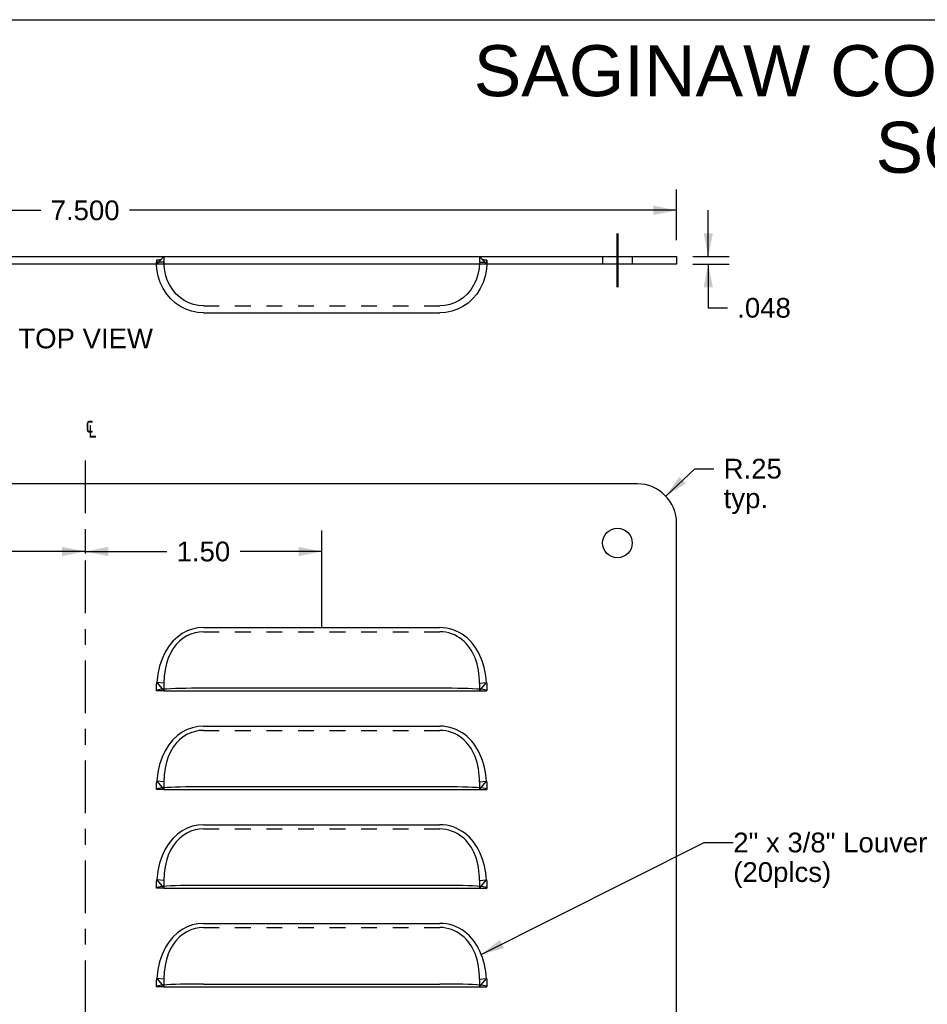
# Model space of a CAD drawing. Header units: inches. Extents: x 0 to 16.2, y 0 to 12.5.
# Tile 4 of 5: x 5 to 10.7, y 6.3 to 12.5. Entities that reach past the tile are written whole.
import ezdxf

# ---------------------------------------------------------------- set-up
doc = ezdxf.new("R2010")
doc.units = ezdxf.units.IN
doc.header["$LTSCALE"] = 0.889706
doc.header["$MEASUREMENT"] = 0
doc.linetypes.add('CENTER', pattern=[0.6, 0.375, -0.075, 0.075, -0.075])
doc.linetypes.add('HIDDEN', pattern=[0.2, 0.1, -0.1])
doc.layers.get('0').update_dxf_attribs({"linetype": 'CONTINUOUS'})
for name, color, linetype in [('DEFAULT_1', 7, 'CENTER'), ('DEFAULT_2', 8, 'HIDDEN'), ('DIMENSIONS', 7, 'CONTINUOUS')]:
    doc.layers.add(name, color=color, linetype=linetype)
doc.styles.get("Standard").update_dxf_attribs({"font": 'arial.ttf'})
doc.styles.add('TEXTSTYLE_1', font='gdt', dxfattribs={"width": 0.8})
doc.dimstyles.new('DIMSTYLE_1', dxfattribs={"dimtxt": 0.125, "dimasz": 0.147059, "dimexe": 0.09, "dimexo": 0.07, "dimgap": 0.0425, "dimtad": 0, "dimtih": 1, "dimtoh": 1, "dimdec": 3, "dimzin": 4, "dimdsep": 46, "dimtxsty": 'Standard', "dimblk": '_FILLED', "dimblk1": '_FILLED', "dimblk2": '_FILLED', "dimcen": 0.09, "dimadec": 3, "dimazin": 1, "dimtfac": 1, "dimtdec": 3, "dimtofl": 0, "dimtmove": 0, "dimatfit": 3, "dimldrblk": '_FILLED', "dimfxl": 0, "dimtolj": 1, "dimtzin": 4, "dimarcsym": 0})
doc.dimstyles.new('DIMSTYLE_2', dxfattribs={"dimtxt": 0.125, "dimasz": 0.147059, "dimexe": 0.09, "dimexo": 0.07, "dimgap": 0.09, "dimtad": 0, "dimtih": 1, "dimtoh": 1, "dimzin": 4, "dimdsep": 46, "dimtxsty": 'Standard', "dimblk": '_FILLED', "dimblk1": '_FILLED', "dimblk2": '_FILLED', "dimcen": 0.09, "dimazin": 1, "dimtfac": 1, "dimtdec": 3, "dimtofl": 0, "dimtmove": 0, "dimatfit": 3, "dimldrblk": '_FILLED', "dimfxl": 0, "dimtolj": 1, "dimtzin": 4, "dimarcsym": 0})
doc.dimstyles.new('DIMSTYLE_4', dxfattribs={"dimtxt": 0.125, "dimasz": 0.147059, "dimexe": 0.09, "dimexo": 0.07, "dimgap": 0.0425, "dimtad": 0, "dimtih": 1, "dimtoh": 1, "dimzin": 4, "dimdsep": 46, "dimtxsty": 'Standard', "dimblk": '_FILLED', "dimblk1": '_FILLED', "dimblk2": '_FILLED', "dimcen": 0.09, "dimazin": 1, "dimtfac": 1, "dimtdec": 3, "dimtofl": 0, "dimtmove": 0, "dimatfit": 3, "dimldrblk": '_FILLED', "dimfxl": 0, "dimtolj": 1, "dimtzin": 4, "dimarcsym": 0})
doc.dimstyles.get("Standard").update_dxf_attribs({"dimtxt": 0.125, "dimasz": 0.147059, "dimexe": 0.09, "dimexo": 0.07, "dimgap": 0.09, "dimtad": 0, "dimtih": 1, "dimtoh": 1, "dimdec": 3, "dimzin": 4, "dimdsep": 46, "dimtxsty": 'Standard', "dimblk": '_FILLED', "dimblk1": '_FILLED', "dimblk2": '_FILLED', "dimcen": 0.09, "dimadec": 3, "dimazin": 1, "dimtp": 0.001, "dimtm": 0.001, "dimtfac": 1, "dimtdec": 3, "dimtofl": 0, "dimtmove": 0, "dimatfit": 3, "dimldrblk": '_FILLED', "dimfxl": 0, "dimtolj": 1, "dimtzin": 4, "dimarcsym": 0})

# ---------------------------------------------------------------- blocks, each defined once
blk = doc.blocks.new('_FILLED')
at = {"color": 0, "linetype": 'ByBlock'}
blk.add_solid([(0, 0), (-1, 0.2), (-1, -0.2)], dxfattribs=at)
blk = doc.blocks.new('*D1')
at = {"layer": 'DIMENSIONS', "color": 2, "linetype": 'Continuous'}
for p, q in [((9.3238, 10.9985), (9.3238, 11.2926)), ((9.2257, 10.9985), (9.4561, 10.9985)), ((9.2257, 10.9505), (9.4561, 10.9505)), ((9.3238, 10.9505), (9.3238, 10.6738)), ((9.3238, 10.6738), (9.4451, 10.6738))]:
    blk.add_line(p, q, dxfattribs=at)
at = {"layer": 'DIMENSIONS', "color": 2, "linetype": 'Continuous', "xscale": 0.1470588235, "yscale": 0.1470588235, "zscale": 0.1470588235}
for p, rotation in [((9.3238, 10.9985), 270), ((9.3238, 10.9505), 90)]:
    blk.add_blockref('_FILLED', p, dxfattribs=dict(at, rotation=rotation))
at = {"layer": 'DIMENSIONS', "color": 2, "linetype": 'Continuous', "insert": (9.5076, 10.7363), "char_height": 0.125, "width": 0.339684, "attachment_point": 1, "line_spacing_factor": 0.9}
blk.add_mtext('.048', dxfattribs=at)
blk = doc.blocks.new('*D5')
at = {"layer": 'DIMENSIONS', "color": 2, "linetype": 'Continuous'}
for p, q in [((9.0541, 9.4797), (9.2377, 9.6538)), ((9.2377, 9.6538), (9.359, 9.6538))]:
    blk.add_line(p, q, dxfattribs=at)
at = {"layer": 'DIMENSIONS', "color": 2, "linetype": 'Continuous', "xscale": 0.1470588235, "yscale": 0.1470588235, "zscale": 0.1470588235, "rotation": 223.476728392}
blk.add_blockref('_FILLED', (9.0541, 9.4797), dxfattribs=at)
at = {"layer": 'DIMENSIONS', "color": 2, "linetype": 'Continuous', "insert": (9.4215, 9.7163), "char_height": 0.125, "width": 0.368494, "attachment_point": 1, "line_spacing_factor": 0.9}
blk.add_mtext('R.25\\Ptyp.', dxfattribs=at)
blk = doc.blocks.new('*D12')
at = {"layer": 'DIMENSIONS', "color": 2, "linetype": 'Continuous'}
for p, q in [((1.6227, 11.1015), (1.6227, 11.4241)), ((9.1227, 11.1015), (9.1227, 11.4241)), ((1.6227, 11.2917), (5.0918, 11.2917)), ((9.1227, 11.2917), (5.6536, 11.2917))]:
    blk.add_line(p, q, dxfattribs=at)
at = {"layer": 'DIMENSIONS', "color": 2, "linetype": 'Continuous', "xscale": 0.1470588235, "yscale": 0.1470588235, "zscale": 0.1470588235, "rotation": 180}
blk.add_blockref('_FILLED', (1.6227, 11.2917), dxfattribs=at)
at = {"layer": 'DIMENSIONS', "color": 2, "linetype": 'Continuous', "xscale": 0.1470588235, "yscale": 0.1470588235, "zscale": 0.1470588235}
blk.add_blockref('_FILLED', (9.1227, 11.2917), dxfattribs=at)
at = {"layer": 'DIMENSIONS', "color": 2, "linetype": 'Continuous', "insert": (5.3727, 11.3542), "char_height": 0.125, "width": 0.436803, "attachment_point": 2, "line_spacing_factor": 0.9}
blk.add_mtext('7.500', dxfattribs=at)
blk = doc.blocks.new('*D14')
at = {"layer": 'DIMENSIONS', "color": 2, "linetype": 'Continuous'}
for p, q in [((5.3727, 9.2613), (5.3727, 9.1161)), ((6.8727, 8.6517), (6.8727, 9.2613)), ((5.3727, 9.129), (5.8904, 9.129)), ((6.8727, 9.129), (6.3551, 9.129))]:
    blk.add_line(p, q, dxfattribs=at)
at = {"layer": 'DIMENSIONS', "color": 2, "linetype": 'Continuous', "xscale": 0.1470588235, "yscale": 0.1470588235, "zscale": 0.1470588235, "rotation": 180}
blk.add_blockref('_FILLED', (5.3727, 9.129), dxfattribs=at)
at = {"layer": 'DIMENSIONS', "color": 2, "linetype": 'Continuous', "xscale": 0.1470588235, "yscale": 0.1470588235, "zscale": 0.1470588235}
blk.add_blockref('_FILLED', (6.8727, 9.129), dxfattribs=at)
at = {"layer": 'DIMENSIONS', "color": 2, "linetype": 'Continuous', "insert": (6.1227, 9.1915), "char_height": 0.125, "width": 0.339684, "attachment_point": 2, "line_spacing_factor": 0.9}
blk.add_mtext('1.50', dxfattribs=at)
blk = doc.blocks.new('*D15')
at = {"layer": 'DIMENSIONS', "color": 2, "linetype": 'Continuous'}
for p, q in [((3.8727, 8.6574), (3.8727, 9.2613)), ((5.3727, 9.2613), (5.3727, 9.1161)), ((3.8727, 9.129), (4.3904, 9.129)), ((5.3727, 9.129), (4.8551, 9.129))]:
    blk.add_line(p, q, dxfattribs=at)
at = {"layer": 'DIMENSIONS', "color": 2, "linetype": 'Continuous', "xscale": 0.1470588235, "yscale": 0.1470588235, "zscale": 0.1470588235, "rotation": 180}
blk.add_blockref('_FILLED', (3.8727, 9.129), dxfattribs=at)
at = {"layer": 'DIMENSIONS', "color": 2, "linetype": 'Continuous', "xscale": 0.1470588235, "yscale": 0.1470588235, "zscale": 0.1470588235}
blk.add_blockref('_FILLED', (5.3727, 9.129), dxfattribs=at)
at = {"layer": 'DIMENSIONS', "color": 2, "linetype": 'Continuous', "insert": (4.6227, 9.1915), "char_height": 0.125, "width": 0.339684, "attachment_point": 2, "line_spacing_factor": 0.9}
blk.add_mtext('1.50', dxfattribs=at)

msp = doc.modelspace()

# ---------------------------------------------------------------- linework, layer by layer
at = {"color": 7, "linetype": 'Continuous'}
for p, q in [((0, 12.5), (16.1765, 12.5)), ((1.6227, 10.9985), (9.1227, 10.9985)), ((9.1227, 10.9985), (9.1227, 10.9505)), ((5.8727, 8.2452), (7.8727, 8.2452)), ((5.8727, 7.6202), (7.8727, 7.6202)), ((5.8727, 6.9952), (7.8727, 6.9952)), ((5.8727, 6.3702), (7.8727, 6.3702))]:
    msp.add_line(p, q, dxfattribs=at)
at = {"color": 3, "linetype": 'Continuous'}
for p, q in [((9.1227, 10.9505), (1.6227, 10.9505)), ((6.1227, 10.6416), (7.6227, 10.6416)), ((8.8727, 9.5577), (1.8727, 9.5577)), ((9.1227, 1.9327), (9.1227, 9.3077)), ((6.1227, 8.6468), (7.6227, 8.6468)), ((5.8493, 8.2536), (5.8359, 8.2513)), ((5.8674, 8.2556), (5.8493, 8.2536)), ((5.8897, 8.2572), (5.8674, 8.2556)), ((6.1227, 8.262), (6.0476, 8.2617)), ((7.8781, 8.2556), (7.8558, 8.2572)), ((6.1227, 8.0218), (7.6227, 8.0218)), ((5.8493, 7.6286), (5.8359, 7.6263)), ((5.8674, 7.6306), (5.8493, 7.6286)), ((5.8897, 7.6322), (5.8674, 7.6306)), ((6.1227, 7.637), (6.0476, 7.6367)), ((7.8781, 7.6306), (7.8558, 7.6322)), ((6.1227, 7.3968), (7.6227, 7.3968)), ((5.8493, 7.0036), (5.8359, 7.0013)), ((5.8674, 7.0056), (5.8493, 7.0036)), ((5.8897, 7.0072), (5.8674, 7.0056)), ((6.1227, 7.012), (6.0476, 7.0117)), ((7.8781, 7.0056), (7.8558, 7.0072)), ((6.1227, 6.7718), (7.6227, 6.7718)), ((5.8493, 6.3786), (5.8359, 6.3763)), ((5.8674, 6.3806), (5.8493, 6.3786)), ((5.8897, 6.3822), (5.8674, 6.3806)), ((6.1227, 6.387), (6.0476, 6.3867)), ((6.1227, 6.387), (7.6227, 6.387)), ((7.8781, 6.3806), (7.8558, 6.3822))]:
    msp.add_line(p, q, dxfattribs=at)
at = {"color": 2, "linetype": 'CENTER', "const_width": 0.0147}
msp.add_lwpolyline([(8.7477, 10.8035), (8.7477, 11.1456)], dxfattribs=at)
at = {"color": 3, "linetype": 'Continuous'}
for points in [[(6.1227, 10.6416), (6.0848, 10.6441), (6.0476, 10.6517), (6.0115, 10.6643), (5.9772, 10.6816), (5.9451, 10.7037), (5.9157, 10.7302), (5.8897, 10.7608), (5.8674, 10.7952), (5.8493, 10.8331), (5.8359, 10.8741), (5.8276, 10.9181), (5.8256, 10.9504)], [(7.9199, 10.9504), (7.9179, 10.9181), (7.9095, 10.8741), (7.8961, 10.8331), (7.8781, 10.7952), (7.8558, 10.7608), (7.8298, 10.7302), (7.8004, 10.7037), (7.7682, 10.6816), (7.7339, 10.6643), (7.6979, 10.6517), (7.6606, 10.6441), (7.6227, 10.6416)], [(6.1227, 8.6468), (6.0877, 8.6444), (6.0536, 8.6371), (6.0204, 8.6252), (5.9884, 8.6084), (5.9578, 8.5866), (5.9292, 8.5599), (5.9031, 8.528), (5.88, 8.4911), (5.8606, 8.4493), (5.8451, 8.4028), (5.8341, 8.3523), (5.8275, 8.2975)], [(7.918, 8.2975), (7.916, 8.3191), (7.9131, 8.341), (7.9094, 8.3633), (7.9047, 8.3857), (7.899, 8.4078), (7.8923, 8.4293), (7.8847, 8.45), (7.8762, 8.4698), (7.867, 8.4883), (7.857, 8.5059), (7.8463, 8.5225), (7.8347, 8.5382), (7.8224, 8.5531), (7.8091, 8.5672), (7.7948, 8.5806), (7.7793, 8.5931), (7.7626, 8.6048), (7.7446, 8.6155), (7.7255, 8.6249), (7.7056, 8.6328), (7.685, 8.6389), (7.6641, 8.6434), (7.6434, 8.646), (7.6227, 8.6468)], [(5.8359, 8.2513), (5.8276, 8.2487), (5.8247, 8.2452)], [(6.0476, 8.2617), (6.0115, 8.2612), (5.9772, 8.2606), (5.9451, 8.2597), (5.9157, 8.2586), (5.8897, 8.2572)], [(7.8558, 8.2572), (7.8298, 8.2586), (7.8004, 8.2597), (7.7682, 8.2606), (7.7339, 8.2612), (7.6979, 8.2617), (7.6606, 8.2619), (6.1227, 8.262)], [(7.9095, 8.2513), (7.8961, 8.2536), (7.8781, 8.2556)], [(7.9207, 8.2452), (7.9179, 8.2487), (7.9095, 8.2513)], [(6.1227, 8.0218), (6.0877, 8.0194), (6.0536, 8.0121), (6.0204, 8.0002), (5.9884, 7.9834), (5.9578, 7.9616), (5.9292, 7.9349), (5.9031, 7.903), (5.88, 7.8661), (5.8606, 7.8243), (5.8451, 7.7778), (5.8341, 7.7273), (5.8275, 7.6725)], [(7.918, 7.6725), (7.916, 7.6941), (7.9131, 7.716), (7.9094, 7.7383), (7.9047, 7.7607), (7.899, 7.7828), (7.8923, 7.8043), (7.8847, 7.825), (7.8762, 7.8448), (7.867, 7.8633), (7.857, 7.8809), (7.8463, 7.8975), (7.8347, 7.9132), (7.8224, 7.9281), (7.8091, 7.9422), (7.7948, 7.9556), (7.7793, 7.9681), (7.7626, 7.9798), (7.7446, 7.9905), (7.7255, 7.9999), (7.7056, 8.0078), (7.685, 8.0139), (7.6641, 8.0184), (7.6434, 8.021), (7.6227, 8.0218)], [(5.8359, 7.6263), (5.8276, 7.6237), (5.8247, 7.6202)], [(6.0476, 7.6367), (6.0115, 7.6362), (5.9772, 7.6356), (5.9451, 7.6347), (5.9157, 7.6336), (5.8897, 7.6322)], [(7.8558, 7.6322), (7.8298, 7.6336), (7.8004, 7.6347), (7.7682, 7.6356), (7.7339, 7.6362), (7.6979, 7.6367), (7.6606, 7.6369), (6.1227, 7.637)], [(7.9095, 7.6263), (7.8961, 7.6286), (7.8781, 7.6306)], [(7.9207, 7.6202), (7.9179, 7.6237), (7.9095, 7.6263)], [(6.1227, 7.3968), (6.0877, 7.3944), (6.0536, 7.3871), (6.0204, 7.3752), (5.9884, 7.3584), (5.9578, 7.3366), (5.9292, 7.3099), (5.9031, 7.278), (5.88, 7.2411), (5.8606, 7.1993), (5.8451, 7.1528), (5.8341, 7.1023), (5.8275, 7.0475)], [(7.918, 7.0475), (7.916, 7.0691), (7.9131, 7.091), (7.9094, 7.1133), (7.9047, 7.1357), (7.899, 7.1578), (7.8923, 7.1793), (7.8847, 7.2), (7.8762, 7.2198), (7.867, 7.2383), (7.857, 7.2559), (7.8463, 7.2725), (7.8347, 7.2882), (7.8224, 7.3031), (7.8091, 7.3172), (7.7948, 7.3306), (7.7793, 7.3431), (7.7626, 7.3548), (7.7446, 7.3655), (7.7255, 7.3749), (7.7056, 7.3828), (7.685, 7.3889), (7.6641, 7.3934), (7.6434, 7.396), (7.6227, 7.3968)], [(5.8359, 7.0013), (5.8276, 6.9987), (5.8247, 6.9952)], [(6.0476, 7.0117), (6.0115, 7.0112), (5.9772, 7.0106), (5.9451, 7.0097), (5.9157, 7.0086), (5.8897, 7.0072)], [(7.8558, 7.0072), (7.8298, 7.0086), (7.8004, 7.0097), (7.7682, 7.0106), (7.7339, 7.0112), (7.6979, 7.0117), (7.6606, 7.0119), (6.1227, 7.012)], [(7.9095, 7.0013), (7.8961, 7.0036), (7.8781, 7.0056)], [(7.9207, 6.9952), (7.9179, 6.9987), (7.9095, 7.0013)], [(6.1227, 6.7718), (6.0877, 6.7694), (6.0536, 6.7621), (6.0204, 6.7502), (5.9884, 6.7334), (5.9578, 6.7116), (5.9292, 6.6849), (5.9031, 6.653), (5.88, 6.6161), (5.8606, 6.5743), (5.8451, 6.5278), (5.8341, 6.4773), (5.8275, 6.4225)], [(7.918, 6.4225), (7.916, 6.4441), (7.9131, 6.466), (7.9094, 6.4883), (7.9047, 6.5107), (7.899, 6.5328), (7.8923, 6.5543), (7.8847, 6.575), (7.8762, 6.5948), (7.867, 6.6133), (7.857, 6.6309), (7.8463, 6.6475), (7.8347, 6.6632), (7.8224, 6.6781), (7.8091, 6.6922), (7.7948, 6.7056), (7.7793, 6.7181), (7.7626, 6.7298), (7.7446, 6.7405), (7.7255, 6.7499), (7.7056, 6.7578), (7.685, 6.7639), (7.6641, 6.7684), (7.6434, 6.771), (7.6227, 6.7718)], [(5.8359, 6.3763), (5.8276, 6.3737), (5.8247, 6.3702)], [(6.0476, 6.3867), (6.0115, 6.3862), (5.9772, 6.3856), (5.9451, 6.3847), (5.9157, 6.3836), (5.8897, 6.3822)], [(7.8558, 6.3822), (7.8298, 6.3836), (7.8004, 6.3847), (7.7682, 6.3856), (7.7339, 6.3862), (7.6979, 6.3867), (7.6227, 6.387)], [(7.9095, 6.3763), (7.8961, 6.3786), (7.8781, 6.3806)], [(7.9207, 6.3702), (7.9179, 6.3737), (7.9095, 6.3763)]]:
    msp.add_lwpolyline(points, dxfattribs=at)
msp.add_circle((8.7477, 9.1827), 0.0938, dxfattribs=at)
msp.add_arc((8.8727, 9.3077), 0.25, 0, 90, dxfattribs=at)
at = {"layer": 'DEFAULT_1', "color": 2, "linetype": 'CENTER'}
msp.add_line((5.3727, 9.7048), (5.3727, 1.5357), dxfattribs=at)
at = {"layer": 'DEFAULT_2', "color": 8, "linetype": 'HIDDEN'}
for p, q in [((5.8727, 10.9985), (5.8275, 10.9505)), ((5.8727, 10.9985), (5.8727, 10.9505)), ((7.8727, 10.9985), (7.918, 10.9505)), ((7.8727, 10.9985), (7.8727, 10.9505)), ((8.654, 10.9985), (8.654, 10.9505)), ((8.8415, 10.9985), (8.8415, 10.9505)), ((5.8247, 10.975), (5.8247, 10.9752)), ((5.8247, 10.9749), (5.8247, 10.9638)), ((5.8727, 10.9638), (5.8247, 10.9638)), ((5.8256, 10.9504), (5.8247, 10.9638)), ((5.827, 10.9531), (5.8275, 10.9505)), ((7.8727, 10.9638), (7.9207, 10.9638)), ((7.9207, 10.9638), (7.9199, 10.9504)), ((7.9207, 10.975), (7.9207, 10.9749)), ((7.9207, 10.9749), (7.9207, 10.9638)), ((6.1227, 10.6865), (7.6227, 10.6865)), ((6.1227, 8.6202), (7.6227, 8.6202)), ((5.8727, 8.2452), (5.8247, 8.2452)), ((5.8275, 8.2975), (5.8727, 8.2452)), ((5.8727, 8.2939), (5.8275, 8.2975)), ((5.8727, 8.2939), (5.8727, 8.2452)), ((7.8727, 8.2452), (7.918, 8.2975)), ((7.8727, 8.2939), (7.918, 8.2975)), ((7.8727, 8.2939), (7.8727, 8.2452)), ((7.8727, 8.2452), (7.9207, 8.2452)), ((7.9207, 8.2671), (7.9207, 8.2452)), ((6.1227, 7.9952), (7.6227, 7.9952)), ((5.8727, 7.6202), (5.8247, 7.6202)), ((5.8275, 7.6725), (5.8727, 7.6202)), ((5.8727, 7.6689), (5.8275, 7.6725)), ((5.8727, 7.6689), (5.8727, 7.6202)), ((7.8727, 7.6202), (7.918, 7.6725)), ((7.8727, 7.6689), (7.918, 7.6725)), ((7.8727, 7.6689), (7.8727, 7.6202)), ((7.8727, 7.6202), (7.9207, 7.6202)), ((7.9207, 7.6421), (7.9207, 7.6202)), ((6.1227, 7.3702), (7.6227, 7.3702)), ((5.8727, 6.9952), (5.8247, 6.9952)), ((5.8727, 7.0439), (5.8275, 7.0475)), ((5.8275, 7.0475), (5.8727, 6.9952)), ((5.8727, 7.0439), (5.8727, 6.9952)), ((7.8727, 6.9952), (7.918, 7.0475)), ((7.8727, 7.0439), (7.918, 7.0475)), ((7.8727, 7.0439), (7.8727, 6.9952)), ((7.8727, 6.9952), (7.9207, 6.9952)), ((7.9207, 7.0171), (7.9207, 6.9952)), ((6.1227, 6.7452), (7.6227, 6.7452)), ((5.8727, 6.3702), (5.8247, 6.3702)), ((5.8727, 6.4189), (5.8275, 6.4225)), ((5.8275, 6.4225), (5.8727, 6.3702)), ((5.8727, 6.4189), (5.8727, 6.3702)), ((7.8727, 6.4189), (7.918, 6.4225)), ((7.8727, 6.3702), (7.918, 6.4225)), ((7.8727, 6.4189), (7.8727, 6.3702)), ((7.8727, 6.3702), (7.9207, 6.3702)), ((7.9207, 6.3921), (7.9207, 6.3702))]:
    msp.add_line(p, q, dxfattribs=at)
for points in [[(7.9106, 10.9756), (7.9081, 10.9759), (7.9057, 10.9761), (7.9034, 10.9764), (7.9011, 10.9768), (7.8991, 10.9771), (7.8975, 10.9775), (7.8962, 10.9779), (7.8954, 10.9782), (7.8945, 10.9786), (7.8928, 10.9795), (7.8909, 10.9806), (7.8892, 10.9818), (7.8876, 10.983), (7.8861, 10.9843), (7.8853, 10.9851)], [(5.8598, 10.9848), (5.8584, 10.9834), (5.8559, 10.9814), (5.8532, 10.9797), (5.8505, 10.9784), (5.848, 10.9774), (5.8459, 10.9768), (5.8436, 10.9764), (5.8404, 10.976), (5.8366, 10.9756), (5.8323, 10.9754), (5.8276, 10.9753), (5.8247, 10.9752)], [(5.8247, 10.9752), (5.8247, 10.9751), (5.8248, 10.9745), (5.8248, 10.9738), (5.8249, 10.9728), (5.8249, 10.9716), (5.8251, 10.9701), (5.8252, 10.9682), (5.8254, 10.966), (5.8257, 10.9636), (5.826, 10.961), (5.8263, 10.9584), (5.8267, 10.9558), (5.827, 10.9531)], [(6.1227, 10.6865), (6.0911, 10.6887), (6.06, 10.6951), (6.03, 10.7056), (6.0014, 10.7202), (5.9746, 10.7387), (5.95, 10.761), (5.9281, 10.7869), (5.9092, 10.8163), (5.8939, 10.849), (5.8824, 10.8846), (5.8752, 10.9232), (5.8727, 10.9638)], [(7.8727, 10.9638), (7.8703, 10.9232), (7.8631, 10.8846), (7.8516, 10.849), (7.8362, 10.8163), (7.8174, 10.7869), (7.7954, 10.761), (7.7708, 10.7387), (7.744, 10.7202), (7.7155, 10.7056), (7.6855, 10.6951), (7.6544, 10.6887), (7.6227, 10.6865)], [(7.9207, 10.975), (7.9186, 10.9751), (7.9158, 10.9753), (7.9131, 10.9754), (7.9106, 10.9756)], [(7.918, 10.9505), (7.9184, 10.9529), (7.9187, 10.9553), (7.9191, 10.9577), (7.9194, 10.9601), (7.9197, 10.9624), (7.9199, 10.9646), (7.9201, 10.9667), (7.9203, 10.9686), (7.9204, 10.9703), (7.9205, 10.9719), (7.9206, 10.9733), (7.9207, 10.9744), (7.9207, 10.9749), (7.9207, 10.975)], [(6.1227, 8.6202), (6.0958, 8.6185), (6.0695, 8.6135), (6.0436, 8.6052), (6.0185, 8.5935), (5.9945, 8.5786), (5.9718, 8.5603), (5.9506, 8.5386), (5.9313, 8.5135), (5.9142, 8.4849), (5.8997, 8.453), (5.888, 8.4179), (5.8795, 8.3796), (5.8745, 8.3383), (5.8727, 8.2939)], [(7.8727, 8.2939), (7.8725, 8.3139), (7.8713, 8.3342), (7.8694, 8.355), (7.8665, 8.3758), (7.8626, 8.3965), (7.8577, 8.4168), (7.8519, 8.4362), (7.8451, 8.4548), (7.8375, 8.4723), (7.8292, 8.4888), (7.8201, 8.5044), (7.8102, 8.5191), (7.7995, 8.5331), (7.7879, 8.5462), (7.7754, 8.5587), (7.7619, 8.5703), (7.7471, 8.5812), (7.7313, 8.5911), (7.7144, 8.5998), (7.6967, 8.6071), (7.6784, 8.6129), (7.6598, 8.617), (7.6413, 8.6194), (7.6227, 8.6202)], [(5.8247, 8.2452), (5.8247, 8.2666), (5.8248, 8.2692), (5.8248, 8.2719), (5.8249, 8.2746), (5.8249, 8.2773), (5.8251, 8.2799), (5.8252, 8.2824), (5.8254, 8.2848), (5.8257, 8.2872), (5.826, 8.2894), (5.8263, 8.2916), (5.8267, 8.2937), (5.827, 8.2957), (5.8275, 8.2975)], [(7.918, 8.2975), (7.9184, 8.2958), (7.9187, 8.2941), (7.9191, 8.2922), (7.9194, 8.2903), (7.9197, 8.2883), (7.9199, 8.2862), (7.9201, 8.284), (7.9203, 8.2817), (7.9204, 8.2793), (7.9205, 8.2767), (7.9206, 8.2739), (7.9207, 8.2707), (7.9207, 8.2671)], [(6.1227, 7.9952), (6.0958, 7.9935), (6.0695, 7.9885), (6.0436, 7.9802), (6.0185, 7.9685), (5.9945, 7.9536), (5.9718, 7.9353), (5.9506, 7.9136), (5.9313, 7.8885), (5.9142, 7.8599), (5.8997, 7.828), (5.888, 7.7929), (5.8795, 7.7546), (5.8745, 7.7133), (5.8727, 7.6689)], [(7.8727, 7.6689), (7.8725, 7.6889), (7.8713, 7.7092), (7.8694, 7.73), (7.8665, 7.7508), (7.8626, 7.7715), (7.8577, 7.7918), (7.8519, 7.8112), (7.8451, 7.8298), (7.8375, 7.8473), (7.8292, 7.8638), (7.8201, 7.8794), (7.8102, 7.8941), (7.7995, 7.9081), (7.7879, 7.9212), (7.7754, 7.9337), (7.7619, 7.9453), (7.7471, 7.9562), (7.7313, 7.9661), (7.7144, 7.9748), (7.6967, 7.9821), (7.6784, 7.9879), (7.6598, 7.992), (7.6413, 7.9944), (7.6227, 7.9952)], [(5.8247, 7.6202), (5.8247, 7.6416), (5.8248, 7.6442), (5.8248, 7.6469), (5.8249, 7.6496), (5.8249, 7.6523), (5.8251, 7.6549), (5.8252, 7.6574), (5.8254, 7.6598), (5.8257, 7.6622), (5.826, 7.6644), (5.8263, 7.6666), (5.8267, 7.6687), (5.827, 7.6707), (5.8275, 7.6725)], [(7.918, 7.6725), (7.9184, 7.6708), (7.9187, 7.6691), (7.9191, 7.6672), (7.9194, 7.6653), (7.9197, 7.6633), (7.9199, 7.6612), (7.9201, 7.659), (7.9203, 7.6567), (7.9204, 7.6543), (7.9205, 7.6517), (7.9206, 7.6489), (7.9207, 7.6457), (7.9207, 7.6421)], [(6.1227, 7.3702), (6.0958, 7.3685), (6.0695, 7.3635), (6.0436, 7.3552), (6.0185, 7.3435), (5.9945, 7.3286), (5.9718, 7.3103), (5.9506, 7.2886), (5.9313, 7.2635), (5.9142, 7.2349), (5.8997, 7.203), (5.888, 7.1679), (5.8795, 7.1296), (5.8745, 7.0883), (5.8727, 7.0439)], [(7.8727, 7.0439), (7.8725, 7.0639), (7.8713, 7.0842), (7.8694, 7.105), (7.8665, 7.1258), (7.8626, 7.1465), (7.8577, 7.1668), (7.8519, 7.1862), (7.8451, 7.2048), (7.8375, 7.2223), (7.8292, 7.2388), (7.8201, 7.2544), (7.8102, 7.2691), (7.7995, 7.2831), (7.7879, 7.2962), (7.7754, 7.3087), (7.7619, 7.3203), (7.7471, 7.3312), (7.7313, 7.3411), (7.7144, 7.3498), (7.6967, 7.3571), (7.6784, 7.3629), (7.6598, 7.367), (7.6413, 7.3694), (7.6227, 7.3702)], [(5.8247, 6.9952), (5.8247, 7.0166), (5.8248, 7.0192), (5.8248, 7.0219), (5.8249, 7.0246), (5.8249, 7.0273), (5.8251, 7.0299), (5.8252, 7.0324), (5.8254, 7.0348), (5.8257, 7.0372), (5.826, 7.0394), (5.8263, 7.0416), (5.8267, 7.0437), (5.827, 7.0457), (5.8275, 7.0475)], [(7.918, 7.0475), (7.9184, 7.0458), (7.9187, 7.0441), (7.9191, 7.0422), (7.9194, 7.0403), (7.9197, 7.0383), (7.9199, 7.0362), (7.9201, 7.034), (7.9203, 7.0317), (7.9204, 7.0293), (7.9205, 7.0267), (7.9206, 7.0239), (7.9207, 7.0207), (7.9207, 7.0171)], [(6.1227, 6.7452), (6.0958, 6.7435), (6.0695, 6.7385), (6.0436, 6.7302), (6.0185, 6.7185), (5.9945, 6.7036), (5.9718, 6.6853), (5.9506, 6.6636), (5.9313, 6.6385), (5.9142, 6.6099), (5.8997, 6.578), (5.888, 6.5429), (5.8795, 6.5046), (5.8745, 6.4633), (5.8727, 6.4189)], [(7.8727, 6.4189), (7.8725, 6.4389), (7.8713, 6.4592), (7.8694, 6.48), (7.8665, 6.5008), (7.8626, 6.5215), (7.8577, 6.5418), (7.8519, 6.5612), (7.8451, 6.5798), (7.8375, 6.5973), (7.8292, 6.6138), (7.8201, 6.6294), (7.8102, 6.6441), (7.7995, 6.6581), (7.7879, 6.6712), (7.7754, 6.6837), (7.7619, 6.6953), (7.7471, 6.7062), (7.7313, 6.7161), (7.7144, 6.7248), (7.6967, 6.7321), (7.6784, 6.7379), (7.6598, 6.742), (7.6413, 6.7444), (7.6227, 6.7452)], [(5.8247, 6.3702), (5.8247, 6.3916), (5.8248, 6.3942), (5.8248, 6.3969), (5.8249, 6.3996), (5.8249, 6.4023), (5.8251, 6.4049), (5.8252, 6.4074), (5.8254, 6.4098), (5.8257, 6.4122), (5.826, 6.4144), (5.8263, 6.4166), (5.8267, 6.4187), (5.827, 6.4207), (5.8275, 6.4225)], [(7.918, 6.4225), (7.9184, 6.4208), (7.9187, 6.4191), (7.9191, 6.4172), (7.9194, 6.4153), (7.9197, 6.4133), (7.9199, 6.4112), (7.9201, 6.409), (7.9203, 6.4067), (7.9204, 6.4043), (7.9205, 6.4017), (7.9206, 6.3989), (7.9207, 6.3957), (7.9207, 6.3921)]]:
    msp.add_lwpolyline(points, dxfattribs=at)

# ---------------------------------------------------------------- texts
at = {"layer": 'DIMENSIONS', "color": 2, "linetype": 'Continuous', "line_spacing_factor": 0.9}
for s, insert, char_height, width, attachment_point in [('SAGINAW CONTROL & ENGINEERING\\PSCE-AVK66SS', (11.9295, 12.3384), 0.323529, 8.171222, 2), ('TOP VIEW', (5.376, 10.5418), 0.125, 0.851766, 2), ('2" x 3/8" Louver\\P(20plcs)', (9.4824, 7.3468), 0.125, 1.231413, 1)]:
    msp.add_mtext(s, dxfattribs=dict(at, insert=insert, char_height=char_height, width=width, attachment_point=attachment_point))
at = {"layer": 'DIMENSIONS', "color": 2, "linetype": 'Continuous', "insert": (5.4022, 9.9879), "char_height": 0.125, "width": 0.177083, "attachment_point": 2, "line_spacing_factor": 0.9, "style": 'TEXTSTYLE_1'}
msp.add_mtext('{\\fgdt;q}', dxfattribs=at)

# ---------------------------------------------------------------- dimensions: what is measured, and where the dimension line sits
at = {"layer": 'DIMENSIONS', "color": 2, "linetype": 'Continuous'}
for base, p1, p2, dimstyle, picture, middle in [((9.1227, 11.2917), (1.6227, 11.0315), (9.1227, 11.0315), 'DIMSTYLE_1', '*D12', (5.3727, 11.291)), ((6.8727, 9.129), (5.3727, 9.3313), (6.8727, 8.5817), 'DIMSTYLE_4', '*D14', (6.1281, 9.1283))]:
    dim = msp.add_linear_dim(base=base, p1=p1, p2=p2, dimstyle=dimstyle, dxfattribs=at)
    dim.commit()
    dim.dimension.update_dxf_attribs({"geometry": picture, "text_midpoint": middle, "dimtype": 160})
for base, p1, p2, angle, dimstyle, picture, middle in [((9.3238, 10.9505), (9.5261, 10.9985), (9.5261, 10.9505), 270, 'DIMSTYLE_1', '*D1', (9.6808, 10.6731)), ((3.8727, 9.129), (5.3727, 9.3313), (3.8727, 8.5874), 180, 'DIMSTYLE_4', '*D15', (4.6281, 9.1283))]:
    dim = msp.add_linear_dim(base=base, p1=p1, p2=p2, angle=angle, dimstyle=dimstyle, dxfattribs=at)
    dim.commit()
    dim.dimension.update_dxf_attribs({"geometry": picture, "text_midpoint": middle, "dimtype": 160})
dim = msp.add_radius_dim(center=(8.8727, 9.3077), mpoint=(9.0541, 9.4797), text='R<>\\Ptyp.', dimstyle='DIMSTYLE_2', override={"dimpost": '<>'}, dxfattribs=at)
dim.commit()
dim.dimension.update_dxf_attribs({"geometry": '*D5', "text_midpoint": (9.6058, 9.56), "dimtype": 164})

# ---------------------------------------------------------------- leaders
at = {"layer": 'DIMENSIONS', "color": 2, "linetype": 'Continuous', "annotation_type": 0, "has_hookline": 1, "hookline_direction": 1, "text_width": 1.2279}
msp.add_leader([(7.8847, 6.575), (9.2986, 7.2843), (9.4824, 7.2843)], dimstyle='Standard', override={"dimtad": 0}, dxfattribs=at)

doc.saveas('drawing.dxf')
